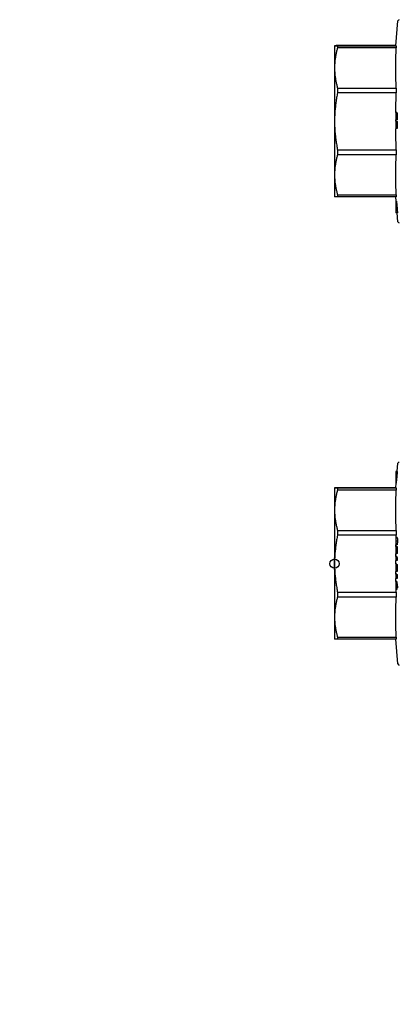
# Model space of a CAD drawing. Header units: millimetres. Extents: x 27 to 3747, y -9 to 417.
# Tile 1 of 14: x 27 to 192, y -9 to 417. Entities that reach past the tile are written whole.
import ezdxf

# ---------------------------------------------------------------- set-up
doc = ezdxf.new("R2010")
doc.units = ezdxf.units.MM
for name, color, linetype in [('DETAIL', 2, 'Continuous'), ('ORIGIN', 6, 'Continuous'), ('TEXT', 7, 'Continuous')]:
    doc.layers.add(name, color=color, linetype=linetype)
doc.styles.add('fastrack', font='ARIAL.TTF')

msp = doc.modelspace()

# ---------------------------------------------------------------- linework, layer by layer
at = {"layer": 'DETAIL'}
for p, q in [((190.2, 405.89), (191.13, 416.59)), ((163.68, 405.89), (163.68, 396.27)), ((163.68, 405.89), (163.68, 405.89)), ((163.68, 405.89), (163.68, 405.89)), ((190.2, 405.9), (164.98, 405.9)), ((164.98, 405.88), (190.39, 405.88)), ((164.98, 405.88), (164.98, 405.01)), ((190.39, 405.01), (164.98, 405.01)), ((190.39, 405.88), (190.39, 405.01)), ((163.68, 396.27), (163.68, 373.11)), ((164.98, 387.54), (190.39, 387.54)), ((164.98, 387.54), (164.98, 385.45)), ((190.39, 385.45), (164.98, 385.45)), ((190.39, 387.54), (190.39, 386.5)), ((190.39, 386.5), (190.39, 385.45)), ((190.18, 376.96), (190.18, 375.21)), ((190.6, 376.96), (190.18, 376.96)), ((190.18, 375.21), (190.18, 373.72)), ((190.83, 375.21), (190.18, 375.21)), ((163.68, 373.11), (163.68, 349.96)), ((190.67, 373.72), (190.18, 373.72)), ((190.18, 373.14), (190.18, 373.13)), ((190.38, 373.14), (190.18, 373.14)), ((190.18, 373.13), (190.18, 371.65)), ((190.82, 373.13), (190.18, 373.13)), ((190.18, 371.65), (190.18, 370.05)), ((190.82, 371.65), (190.18, 371.65)), ((190.38, 373.14), (190.82, 373.13)), ((190.18, 370.05), (190.18, 369.9)), ((190.7, 370.05), (190.18, 370.05)), ((190.39, 369.9), (190.18, 369.9)), ((164.98, 360.76), (190.39, 360.76)), ((164.98, 360.76), (164.98, 358.68)), ((190.39, 358.68), (164.98, 358.68)), ((190.39, 360.76), (190.39, 358.68)), ((163.68, 349.96), (163.68, 340.39)), ((164.98, 341.24), (190.39, 341.24)), ((164.98, 341.24), (164.98, 340.38)), ((190.39, 341.24), (190.39, 340.38)), ((163.68, 340.39), (163.68, 340.39)), ((190.39, 340.38), (164.98, 340.38)), ((190.18, 338.57), (190.18, 338.56)), ((190.4, 338.57), (190.18, 338.57)), ((190.18, 338.56), (190.18, 338.05)), ((190.47, 338.56), (190.18, 338.56)), ((190.18, 338.05), (190.18, 336.03)), ((190.54, 338.05), (190.18, 338.05)), ((190.36, 338.57), (190.2, 340.38)), ((190.18, 336.03), (190.18, 333.49)), ((190.73, 336.03), (190.18, 336.03)), ((190.9, 333.49), (190.18, 333.49)), ((191.13, 329.68), (190.8, 333.49)), ((190.82, 221.47), (191.13, 225.09)), ((190.18, 221.55), (190.18, 221.47)), ((190.82, 221.55), (190.18, 221.55)), ((190.18, 221.47), (190.18, 220.02)), ((190.18, 221.47), (190.18, 221.47)), ((190.82, 221.47), (190.18, 221.47)), ((190.82, 221.47), (190.18, 221.47)), ((190.18, 220.02), (190.18, 218.7)), ((190.7, 220.02), (190.18, 220.02)), ((190.18, 218.7), (190.18, 216.43)), ((190.58, 218.7), (190.18, 218.7)), ((163.68, 214.39), (163.68, 204.77)), ((163.68, 214.39), (163.68, 214.39)), ((163.68, 214.39), (163.68, 214.39)), ((190.2, 214.4), (164.98, 214.4)), ((164.98, 214.38), (190.39, 214.38)), ((164.98, 214.38), (164.98, 213.51)), ((190.39, 213.51), (164.98, 213.51)), ((190.39, 216.43), (190.18, 216.43)), ((190.18, 216.43), (190.18, 216.36)), ((190.37, 216.36), (190.18, 216.36)), ((190.2, 214.39), (190.38, 216.43)), ((190.39, 214.38), (190.39, 213.51)), ((163.68, 204.77), (163.68, 181.61)), ((164.98, 196.04), (190.39, 196.04)), ((164.98, 196.04), (164.98, 193.95)), ((190.39, 193.95), (164.98, 193.95)), ((190.18, 192.94), (190.18, 191.32)), ((190.73, 192.94), (190.18, 192.94)), ((190.39, 196.04), (190.39, 193.95)), ((190.18, 191.32), (190.18, 189.7)), ((190.9, 191.32), (190.18, 191.32)), ((190.65, 189.7), (190.18, 189.7)), ((190.18, 189.09), (190.18, 187.53)), ((190.72, 189.09), (190.18, 189.09)), ((190.18, 187.53), (190.18, 185.83)), ((190.84, 187.53), (190.18, 187.53)), ((190.61, 185.83), (190.18, 185.83)), ((190.18, 184.78), (190.18, 183.34)), ((190.7, 184.78), (190.18, 184.78)), ((190.18, 183.34), (190.18, 182.95)), ((190.8, 183.34), (190.18, 183.34)), ((163.68, 181.61), (163.68, 158.46)), ((190.8, 182.95), (190.18, 182.95)), ((190.18, 181.48), (190.18, 181.41)), ((190.36, 181.48), (190.18, 181.48)), ((190.18, 181.41), (190.18, 181.36)), ((190.4, 181.41), (190.18, 181.41)), ((190.18, 181.36), (190.18, 179.75)), ((190.67, 181.36), (190.18, 181.36)), ((190.18, 179.75), (190.18, 178.2)), ((190.8, 179.75), (190.18, 179.75)), ((190.18, 178.2), (190.18, 178.2)), ((190.69, 178.2), (190.18, 178.2)), ((190.43, 178.2), (190.18, 178.2)), ((190.18, 177.09), (190.18, 175.65)), ((190.71, 177.09), (190.18, 177.09)), ((190.18, 175.65), (190.18, 175.26)), ((190.84, 175.65), (190.18, 175.65)), ((190.84, 175.26), (190.18, 175.26)), ((190.18, 173.91), (190.18, 171.64)), ((190.18, 173.91), (190.18, 173.91)), ((190.59, 173.91), (190.18, 173.91)), ((190.54, 173.91), (190.18, 173.91)), ((190.18, 171.64), (190.18, 171.14)), ((190.91, 171.64), (190.18, 171.64)), ((190.18, 171.14), (190.18, 170.47)), ((190.92, 171.14), (190.18, 171.14)), ((190.54, 173.91), (190.59, 173.91)), ((164.98, 169.26), (190.39, 169.26)), ((164.98, 169.26), (164.98, 167.18)), ((190.39, 167.18), (164.98, 167.18)), ((190.66, 170.47), (190.18, 170.47)), ((190.39, 169.26), (190.39, 167.18)), ((163.68, 158.46), (163.68, 148.89)), ((164.98, 149.74), (190.39, 149.74)), ((164.98, 149.74), (164.98, 148.88)), ((190.39, 149.74), (190.39, 149.29)), ((190.39, 149.29), (190.39, 148.88)), ((163.68, 148.89), (163.68, 148.89)), ((190.39, 148.88), (164.98, 148.88)), ((191.13, 138.18), (190.2, 148.88))]:
    msp.add_line(p, q, dxfattribs=at)
at = {"layer": 'DETAIL', "flags": 128}
for points in [[(164.98, 405.9), (164.88, 405.9), (164.78, 405.9), (164.68, 405.9), (164.59, 405.9), (164.51, 405.9), (164.43, 405.9), (164.35, 405.89), (164.27, 405.89), (164.2, 405.89), (164.14, 405.89), (164.08, 405.89), (164.02, 405.89), (163.96, 405.89), (163.92, 405.89), (163.87, 405.89), (163.83, 405.89), (163.8, 405.89), (163.77, 405.89), (163.74, 405.89), (163.72, 405.89), (163.7, 405.89), (163.69, 405.89), (163.68, 405.89), (163.68, 405.89)], [(163.68, 405.89), (163.68, 405.89), (163.69, 405.89), (163.7, 405.89), (163.72, 405.89), (163.74, 405.88), (163.77, 405.88), (163.8, 405.88), (163.83, 405.88), (163.87, 405.88), (163.92, 405.88), (163.97, 405.88), (164.02, 405.88), (164.08, 405.88), (164.14, 405.88), (164.2, 405.88), (164.27, 405.88), (164.35, 405.88), (164.43, 405.88), (164.51, 405.88), (164.6, 405.88), (164.69, 405.88), (164.78, 405.88), (164.88, 405.88), (164.98, 405.88)], [(164.98, 405.01), (164.88, 404.65), (164.78, 404.29), (164.68, 403.92), (164.59, 403.56), (164.51, 403.2), (164.43, 402.84), (164.35, 402.47), (164.27, 402.11), (164.2, 401.75), (164.14, 401.38), (164.08, 401.02), (164.02, 400.65), (163.96, 400.29), (163.92, 399.93), (163.87, 399.56), (163.83, 399.2), (163.8, 398.83), (163.77, 398.47), (163.74, 398.1), (163.72, 397.74), (163.7, 397.37), (163.69, 397.01), (163.68, 396.64), (163.68, 396.27)], [(190.39, 405.88), (190.38, 405.88), (190.36, 405.88), (190.35, 405.88), (190.34, 405.88), (190.32, 405.88), (190.31, 405.88), (190.3, 405.88), (190.29, 405.88), (190.28, 405.88), (190.27, 405.88), (190.26, 405.88), (190.25, 405.88), (190.24, 405.88), (190.24, 405.88), (190.23, 405.88), (190.22, 405.88), (190.22, 405.88), (190.21, 405.88), (190.21, 405.88), (190.21, 405.89), (190.21, 405.89), (190.2, 405.89), (190.2, 405.89), (190.2, 405.89)], [(190.39, 387.54), (190.38, 387.89), (190.36, 388.25), (190.35, 388.61), (190.34, 388.96), (190.32, 389.32), (190.31, 389.68), (190.3, 390.03), (190.29, 390.39), (190.28, 390.75), (190.27, 391.1), (190.26, 391.46), (190.25, 391.82), (190.25, 392.17), (190.24, 392.53), (190.23, 392.89), (190.23, 393.24), (190.22, 393.6), (190.22, 393.96), (190.21, 394.31), (190.21, 394.67), (190.21, 395.03), (190.21, 395.38), (190.2, 395.74), (190.2, 396.1), (190.2, 396.45), (190.2, 396.81), (190.21, 397.17), (190.21, 397.52), (190.21, 397.88), (190.21, 398.24), (190.22, 398.59), (190.22, 398.95), (190.23, 399.31), (190.23, 399.66), (190.24, 400.02), (190.25, 400.38), (190.25, 400.73), (190.26, 401.09), (190.27, 401.45), (190.28, 401.8), (190.29, 402.16), (190.3, 402.52), (190.31, 402.87), (190.32, 403.23), (190.34, 403.59), (190.35, 403.94), (190.36, 404.3), (190.38, 404.66), (190.39, 405.01)], [(163.68, 396.27), (163.68, 395.91), (163.69, 395.55), (163.7, 395.18), (163.72, 394.82), (163.74, 394.45), (163.77, 394.09), (163.8, 393.72), (163.83, 393.36), (163.87, 392.99), (163.92, 392.63), (163.97, 392.26), (164.02, 391.9), (164.08, 391.53), (164.14, 391.17), (164.2, 390.8), (164.27, 390.44), (164.35, 390.07), (164.43, 389.71), (164.51, 389.35), (164.6, 388.98), (164.69, 388.62), (164.78, 388.26), (164.88, 387.9), (164.98, 387.54)], [(164.98, 385.45), (164.88, 384.94), (164.78, 384.43), (164.68, 383.92), (164.59, 383.4), (164.51, 382.89), (164.43, 382.38), (164.35, 381.87), (164.27, 381.35), (164.2, 380.84), (164.14, 380.32), (164.08, 379.81), (164.02, 379.3), (163.96, 378.78), (163.92, 378.27), (163.87, 377.75), (163.83, 377.24), (163.8, 376.72), (163.77, 376.21), (163.74, 375.69), (163.72, 375.17), (163.7, 374.66), (163.69, 374.14), (163.68, 373.62), (163.68, 373.11)], [(190.22, 376.96), (190.23, 377.31), (190.23, 377.67), (190.23, 378.02), (190.24, 378.37), (190.24, 378.73), (190.25, 379.08), (190.25, 379.44), (190.26, 379.79), (190.27, 380.14), (190.27, 380.5), (190.28, 380.85), (190.29, 381.21), (190.29, 381.56), (190.3, 381.91), (190.31, 382.27), (190.32, 382.62), (190.32, 382.98), (190.33, 383.33), (190.34, 383.68), (190.35, 384.04), (190.36, 384.39), (190.37, 384.75), (190.38, 385.1), (190.39, 385.45)], [(190.6, 376.96), (190.61, 376.96), (190.63, 376.95), (190.64, 376.94), (190.65, 376.93), (190.67, 376.92), (190.68, 376.9), (190.69, 376.87), (190.7, 376.84), (190.72, 376.8), (190.73, 376.76), (190.74, 376.7), (190.75, 376.64), (190.76, 376.57), (190.77, 376.49), (190.78, 376.4), (190.79, 376.3), (190.8, 376.19), (190.81, 376.07), (190.82, 375.94), (190.82, 375.81), (190.82, 375.66), (190.83, 375.51), (190.83, 375.36), (190.83, 375.21)], [(190.83, 375.21), (190.83, 375.1), (190.83, 374.99), (190.82, 374.88), (190.82, 374.78), (190.82, 374.68), (190.81, 374.58), (190.81, 374.48), (190.8, 374.39), (190.8, 374.31), (190.79, 374.23), (190.78, 374.15), (190.78, 374.08), (190.77, 374.02), (190.76, 373.96), (190.75, 373.91), (190.74, 373.87), (190.74, 373.84), (190.73, 373.81), (190.72, 373.78), (190.71, 373.76), (190.7, 373.75), (190.69, 373.74), (190.68, 373.73), (190.67, 373.73)], [(163.68, 373.11), (163.68, 372.59), (163.69, 372.08), (163.7, 371.56), (163.72, 371.05), (163.74, 370.53), (163.77, 370.02), (163.8, 369.5), (163.83, 368.98), (163.87, 368.47), (163.92, 367.95), (163.97, 367.44), (164.02, 366.92), (164.08, 366.41), (164.14, 365.89), (164.2, 365.38), (164.27, 364.86), (164.35, 364.35), (164.43, 363.83), (164.51, 363.32), (164.6, 362.81), (164.69, 362.29), (164.78, 361.78), (164.88, 361.27), (164.98, 360.76)], [(190.2, 373.14), (190.2, 373.16), (190.2, 373.18), (190.2, 373.21), (190.2, 373.23), (190.2, 373.26), (190.2, 373.28), (190.2, 373.31), (190.2, 373.33), (190.2, 373.36), (190.2, 373.38), (190.2, 373.41), (190.2, 373.43), (190.2, 373.45), (190.2, 373.48), (190.2, 373.5), (190.2, 373.53), (190.2, 373.55), (190.2, 373.58), (190.2, 373.6), (190.2, 373.63), (190.2, 373.65), (190.2, 373.68), (190.2, 373.7), (190.2, 373.72)], [(190.82, 371.65), (190.82, 371.55), (190.82, 371.44), (190.82, 371.34), (190.82, 371.24), (190.82, 371.14), (190.81, 371.04), (190.81, 370.94), (190.81, 370.84), (190.81, 370.75), (190.8, 370.66), (190.8, 370.57), (190.79, 370.49), (190.79, 370.41), (190.78, 370.34), (190.78, 370.28), (190.77, 370.22), (190.76, 370.18), (190.75, 370.14), (190.74, 370.11), (190.74, 370.09), (190.73, 370.07), (190.72, 370.06), (190.71, 370.05), (190.7, 370.05)], [(190.39, 360.76), (190.38, 361.14), (190.37, 361.52), (190.36, 361.9), (190.35, 362.28), (190.34, 362.67), (190.33, 363.05), (190.32, 363.43), (190.31, 363.81), (190.3, 364.19), (190.29, 364.57), (190.29, 364.95), (190.28, 365.33), (190.27, 365.71), (190.26, 366.09), (190.26, 366.48), (190.25, 366.86), (190.25, 367.24), (190.24, 367.62), (190.24, 368), (190.23, 368.38), (190.23, 368.76), (190.22, 369.14), (190.22, 369.52), (190.22, 369.9)], [(164.98, 358.68), (164.88, 358.32), (164.78, 357.96), (164.68, 357.6), (164.59, 357.23), (164.51, 356.87), (164.43, 356.51), (164.35, 356.15), (164.27, 355.78), (164.2, 355.42), (164.14, 355.06), (164.08, 354.69), (164.02, 354.33), (163.96, 353.97), (163.92, 353.6), (163.87, 353.24), (163.83, 352.88), (163.8, 352.51), (163.77, 352.15), (163.74, 351.78), (163.72, 351.42), (163.7, 351.05), (163.69, 350.69), (163.68, 350.32), (163.68, 349.96)], [(190.39, 341.24), (190.38, 341.59), (190.36, 341.95), (190.35, 342.3), (190.34, 342.66), (190.32, 343.02), (190.31, 343.37), (190.3, 343.73), (190.29, 344.08), (190.28, 344.44), (190.27, 344.8), (190.26, 345.15), (190.25, 345.51), (190.25, 345.86), (190.24, 346.22), (190.23, 346.58), (190.23, 346.93), (190.22, 347.29), (190.22, 347.64), (190.21, 348), (190.21, 348.36), (190.21, 348.71), (190.21, 349.07), (190.2, 349.42), (190.2, 349.78), (190.2, 350.14), (190.2, 350.49), (190.21, 350.85), (190.21, 351.2), (190.21, 351.56), (190.21, 351.92), (190.22, 352.27), (190.22, 352.63), (190.23, 352.98), (190.23, 353.34), (190.24, 353.7), (190.25, 354.05), (190.25, 354.41), (190.26, 354.76), (190.27, 355.12), (190.28, 355.48), (190.29, 355.83), (190.3, 356.19), (190.31, 356.54), (190.32, 356.9), (190.34, 357.26), (190.35, 357.61), (190.36, 357.97), (190.38, 358.32), (190.39, 358.68)], [(163.68, 349.96), (163.68, 349.6), (163.69, 349.23), (163.7, 348.87), (163.72, 348.5), (163.74, 348.14), (163.77, 347.77), (163.8, 347.41), (163.83, 347.05), (163.87, 346.68), (163.92, 346.32), (163.97, 345.95), (164.02, 345.59), (164.08, 345.22), (164.14, 344.86), (164.2, 344.5), (164.27, 344.13), (164.35, 343.77), (164.43, 343.41), (164.51, 343.04), (164.6, 342.68), (164.69, 342.32), (164.78, 341.96), (164.88, 341.6), (164.98, 341.24)], [(164.98, 340.38), (164.88, 340.38), (164.78, 340.38), (164.69, 340.38), (164.6, 340.38), (164.51, 340.38), (164.43, 340.38), (164.35, 340.38), (164.27, 340.38), (164.2, 340.38), (164.14, 340.38), (164.08, 340.38), (164.02, 340.38), (163.97, 340.38), (163.92, 340.38), (163.87, 340.38), (163.83, 340.38), (163.8, 340.38), (163.77, 340.38), (163.74, 340.38), (163.72, 340.39), (163.7, 340.39), (163.69, 340.39), (163.68, 340.39), (163.68, 340.39)], [(190.4, 338.57), (190.4, 338.57), (190.4, 338.57), (190.4, 338.57), (190.4, 338.57), (190.4, 338.56), (190.4, 338.56), (190.4, 338.56), (190.4, 338.56), (190.4, 338.56), (190.4, 338.56), (190.4, 338.56), (190.4, 338.56), (190.4, 338.56), (190.4, 338.56), (190.4, 338.56), (190.4, 338.56), (190.4, 338.56), (190.4, 338.56), (190.4, 338.56), (190.4, 338.56), (190.4, 338.56), (190.4, 338.56), (190.4, 338.56), (190.4, 338.56)], [(190.47, 338.56), (190.47, 338.56), (190.48, 338.56), (190.48, 338.55), (190.48, 338.55), (190.48, 338.54), (190.48, 338.53), (190.49, 338.52), (190.49, 338.51), (190.49, 338.49), (190.49, 338.48), (190.5, 338.46), (190.5, 338.44), (190.5, 338.42), (190.5, 338.39), (190.51, 338.36), (190.51, 338.34), (190.52, 338.31), (190.52, 338.27), (190.52, 338.24), (190.53, 338.2), (190.53, 338.16), (190.54, 338.13), (190.54, 338.09), (190.54, 338.05)], [(190.54, 338.05), (190.55, 337.97), (190.56, 337.9), (190.57, 337.82), (190.57, 337.75), (190.58, 337.67), (190.59, 337.59), (190.6, 337.51), (190.6, 337.43), (190.61, 337.34), (190.62, 337.26), (190.63, 337.17), (190.63, 337.09), (190.64, 337), (190.65, 336.91), (190.66, 336.83), (190.67, 336.74), (190.67, 336.65), (190.68, 336.56), (190.69, 336.47), (190.7, 336.38), (190.7, 336.29), (190.71, 336.21), (190.72, 336.12), (190.73, 336.03)], [(190.73, 336.03), (190.74, 335.89), (190.75, 335.75), (190.76, 335.6), (190.77, 335.46), (190.78, 335.32), (190.79, 335.18), (190.81, 335.04), (190.82, 334.91), (190.83, 334.77), (190.84, 334.64), (190.85, 334.5), (190.86, 334.37), (190.87, 334.25), (190.88, 334.13), (190.88, 334.01), (190.89, 333.9), (190.9, 333.8), (190.9, 333.72), (190.9, 333.64), (190.91, 333.59), (190.91, 333.55), (190.91, 333.52), (190.9, 333.5), (190.9, 333.49)], [(190.7, 220.02), (190.69, 219.95), (190.69, 219.88), (190.68, 219.8), (190.67, 219.73), (190.67, 219.65), (190.66, 219.58), (190.66, 219.51), (190.65, 219.44), (190.64, 219.37), (190.64, 219.3), (190.63, 219.24), (190.63, 219.18), (190.62, 219.12), (190.62, 219.07), (190.61, 219.01), (190.61, 218.96), (190.6, 218.92), (190.6, 218.88), (190.59, 218.84), (190.59, 218.8), (190.59, 218.77), (190.58, 218.74), (190.58, 218.72), (190.58, 218.7)], [(190.82, 221.47), (190.82, 221.47), (190.82, 221.46), (190.82, 221.45), (190.82, 221.44), (190.82, 221.42), (190.81, 221.39), (190.81, 221.36), (190.81, 221.33), (190.81, 221.29), (190.8, 221.24), (190.8, 221.19), (190.79, 221.13), (190.79, 221.06), (190.78, 220.98), (190.78, 220.9), (190.77, 220.82), (190.76, 220.72), (190.75, 220.63), (190.74, 220.53), (190.74, 220.43), (190.73, 220.33), (190.72, 220.23), (190.71, 220.13), (190.7, 220.02)], [(164.98, 214.4), (164.88, 214.4), (164.78, 214.4), (164.68, 214.4), (164.59, 214.4), (164.51, 214.4), (164.43, 214.4), (164.35, 214.39), (164.27, 214.39), (164.2, 214.39), (164.14, 214.39), (164.08, 214.39), (164.02, 214.39), (163.96, 214.39), (163.92, 214.39), (163.87, 214.39), (163.83, 214.39), (163.8, 214.39), (163.77, 214.39), (163.74, 214.39), (163.72, 214.39), (163.7, 214.39), (163.69, 214.39), (163.68, 214.39), (163.68, 214.39)], [(163.68, 214.39), (163.68, 214.39), (163.69, 214.39), (163.7, 214.39), (163.72, 214.39), (163.74, 214.38), (163.77, 214.38), (163.8, 214.38), (163.83, 214.38), (163.87, 214.38), (163.92, 214.38), (163.97, 214.38), (164.02, 214.38), (164.08, 214.38), (164.14, 214.38), (164.2, 214.38), (164.27, 214.38), (164.35, 214.38), (164.43, 214.38), (164.51, 214.38), (164.6, 214.38), (164.69, 214.38), (164.78, 214.38), (164.88, 214.38), (164.98, 214.38)], [(164.98, 213.51), (164.88, 213.15), (164.78, 212.79), (164.68, 212.42), (164.59, 212.06), (164.51, 211.7), (164.43, 211.34), (164.35, 210.97), (164.27, 210.61), (164.2, 210.25), (164.14, 209.88), (164.08, 209.52), (164.02, 209.15), (163.96, 208.79), (163.92, 208.43), (163.87, 208.06), (163.83, 207.7), (163.8, 207.33), (163.77, 206.97), (163.74, 206.6), (163.72, 206.24), (163.7, 205.87), (163.69, 205.51), (163.68, 205.14), (163.68, 204.77)], [(190.39, 214.38), (190.38, 214.38), (190.36, 214.38), (190.35, 214.38), (190.34, 214.38), (190.32, 214.38), (190.31, 214.38), (190.3, 214.38), (190.29, 214.38), (190.28, 214.38), (190.27, 214.38), (190.26, 214.38), (190.25, 214.38), (190.24, 214.38), (190.24, 214.38), (190.23, 214.38), (190.22, 214.38), (190.22, 214.38), (190.21, 214.38), (190.21, 214.38), (190.21, 214.39), (190.21, 214.39), (190.2, 214.39), (190.2, 214.39), (190.2, 214.39)], [(190.39, 196.04), (190.38, 196.39), (190.36, 196.75), (190.35, 197.11), (190.34, 197.46), (190.32, 197.82), (190.31, 198.18), (190.3, 198.53), (190.29, 198.89), (190.28, 199.25), (190.27, 199.6), (190.26, 199.96), (190.25, 200.32), (190.25, 200.67), (190.24, 201.03), (190.23, 201.39), (190.23, 201.74), (190.22, 202.1), (190.22, 202.46), (190.21, 202.81), (190.21, 203.17), (190.21, 203.53), (190.21, 203.88), (190.2, 204.24), (190.2, 204.6), (190.2, 204.95), (190.2, 205.31), (190.21, 205.67), (190.21, 206.02), (190.21, 206.38), (190.21, 206.74), (190.22, 207.09), (190.22, 207.45), (190.23, 207.81), (190.23, 208.16), (190.24, 208.52), (190.25, 208.88), (190.25, 209.23), (190.26, 209.59), (190.27, 209.95), (190.28, 210.3), (190.29, 210.66), (190.3, 211.02), (190.31, 211.37), (190.32, 211.73), (190.34, 212.09), (190.35, 212.44), (190.36, 212.8), (190.38, 213.16), (190.39, 213.51)], [(163.68, 204.77), (163.68, 204.41), (163.69, 204.05), (163.7, 203.68), (163.72, 203.32), (163.74, 202.95), (163.77, 202.59), (163.8, 202.22), (163.83, 201.86), (163.87, 201.49), (163.92, 201.13), (163.97, 200.76), (164.02, 200.4), (164.08, 200.03), (164.14, 199.67), (164.2, 199.3), (164.27, 198.94), (164.35, 198.57), (164.43, 198.21), (164.51, 197.85), (164.6, 197.48), (164.69, 197.12), (164.78, 196.76), (164.88, 196.4), (164.98, 196.04)], [(164.98, 193.95), (164.88, 193.44), (164.78, 192.93), (164.68, 192.42), (164.59, 191.9), (164.51, 191.39), (164.43, 190.88), (164.35, 190.37), (164.27, 189.85), (164.2, 189.34), (164.14, 188.82), (164.08, 188.31), (164.02, 187.8), (163.96, 187.28), (163.92, 186.77), (163.87, 186.25), (163.83, 185.74), (163.8, 185.22), (163.77, 184.71), (163.74, 184.19), (163.72, 183.67), (163.7, 183.16), (163.69, 182.64), (163.68, 182.12), (163.68, 181.61)], [(190.36, 192.94), (190.36, 192.98), (190.37, 193.02), (190.37, 193.07), (190.37, 193.11), (190.37, 193.15), (190.37, 193.19), (190.37, 193.23), (190.37, 193.28), (190.37, 193.32), (190.38, 193.36), (190.38, 193.4), (190.38, 193.45), (190.38, 193.49), (190.38, 193.53), (190.38, 193.57), (190.38, 193.62), (190.38, 193.66), (190.39, 193.7), (190.39, 193.74), (190.39, 193.78), (190.39, 193.83), (190.39, 193.87), (190.39, 193.91), (190.39, 193.95)], [(190.73, 192.94), (190.74, 192.94), (190.75, 192.93), (190.76, 192.93), (190.77, 192.92), (190.78, 192.91), (190.79, 192.89), (190.81, 192.87), (190.82, 192.84), (190.83, 192.81), (190.84, 192.77), (190.85, 192.72), (190.86, 192.66), (190.87, 192.6), (190.88, 192.53), (190.88, 192.44), (190.89, 192.35), (190.9, 192.25), (190.9, 192.13), (190.9, 192.01), (190.91, 191.88), (190.91, 191.74), (190.91, 191.6), (190.9, 191.46), (190.9, 191.32)], [(190.27, 189.09), (190.27, 189.12), (190.27, 189.14), (190.27, 189.17), (190.28, 189.19), (190.28, 189.22), (190.28, 189.24), (190.28, 189.27), (190.28, 189.29), (190.28, 189.32), (190.28, 189.35), (190.28, 189.37), (190.28, 189.4), (190.28, 189.42), (190.28, 189.45), (190.28, 189.47), (190.28, 189.5), (190.28, 189.52), (190.28, 189.55), (190.28, 189.57), (190.28, 189.6), (190.28, 189.62), (190.28, 189.65), (190.28, 189.67), (190.29, 189.7)], [(190.9, 191.32), (190.9, 191.18), (190.89, 191.03), (190.89, 190.9), (190.88, 190.76), (190.88, 190.63), (190.87, 190.51), (190.86, 190.4), (190.85, 190.29), (190.84, 190.2), (190.82, 190.12), (190.81, 190.04), (190.8, 189.98), (190.79, 189.92), (190.78, 189.88), (190.76, 189.84), (190.75, 189.8), (190.74, 189.77), (190.73, 189.75), (190.72, 189.74), (190.7, 189.72), (190.69, 189.71), (190.68, 189.71), (190.67, 189.7), (190.65, 189.7)], [(190.72, 189.09), (190.73, 189.09), (190.73, 189.08), (190.74, 189.06), (190.75, 189.05), (190.76, 189.02), (190.77, 188.99), (190.78, 188.96), (190.78, 188.91), (190.79, 188.87), (190.8, 188.81), (190.81, 188.75), (190.81, 188.68), (190.82, 188.6), (190.82, 188.52), (190.83, 188.44), (190.83, 188.35), (190.83, 188.25), (190.84, 188.16), (190.84, 188.06), (190.84, 187.96), (190.84, 187.85), (190.84, 187.74), (190.84, 187.64), (190.84, 187.53)], [(190.22, 184.78), (190.22, 184.82), (190.22, 184.87), (190.22, 184.91), (190.22, 184.95), (190.22, 185), (190.22, 185.04), (190.22, 185.08), (190.22, 185.13), (190.22, 185.17), (190.22, 185.22), (190.22, 185.26), (190.22, 185.3), (190.22, 185.35), (190.22, 185.39), (190.22, 185.43), (190.22, 185.48), (190.22, 185.52), (190.22, 185.57), (190.22, 185.61), (190.22, 185.65), (190.22, 185.7), (190.22, 185.74), (190.22, 185.78), (190.23, 185.83)], [(190.84, 187.53), (190.84, 187.39), (190.83, 187.25), (190.83, 187.12), (190.82, 186.98), (190.82, 186.86), (190.81, 186.73), (190.8, 186.62), (190.79, 186.51), (190.78, 186.4), (190.77, 186.31), (190.76, 186.22), (190.75, 186.14), (190.74, 186.08), (190.73, 186.02), (190.72, 185.97), (190.71, 185.94), (190.7, 185.9), (190.68, 185.88), (190.67, 185.86), (190.66, 185.85), (190.65, 185.84), (190.63, 185.83), (190.62, 185.83), (190.61, 185.83)], [(190.7, 184.78), (190.7, 184.71), (190.71, 184.63), (190.71, 184.56), (190.71, 184.49), (190.72, 184.42), (190.72, 184.35), (190.72, 184.28), (190.73, 184.22), (190.73, 184.15), (190.73, 184.09), (190.74, 184.02), (190.74, 183.96), (190.75, 183.9), (190.75, 183.84), (190.75, 183.78), (190.76, 183.72), (190.76, 183.67), (190.77, 183.61), (190.77, 183.56), (190.78, 183.51), (190.79, 183.47), (190.79, 183.42), (190.8, 183.38), (190.8, 183.34)], [(190.8, 183.34), (190.8, 183.32), (190.8, 183.31), (190.8, 183.29), (190.8, 183.28), (190.8, 183.26), (190.8, 183.24), (190.8, 183.23), (190.8, 183.21), (190.8, 183.19), (190.8, 183.18), (190.8, 183.16), (190.8, 183.14), (190.8, 183.13), (190.8, 183.11), (190.8, 183.1), (190.8, 183.08), (190.8, 183.06), (190.8, 183.05), (190.8, 183.03), (190.8, 183.01), (190.8, 183), (190.8, 182.98), (190.8, 182.96), (190.8, 182.95)], [(163.68, 181.61), (163.68, 181.09), (163.69, 180.58), (163.7, 180.06), (163.72, 179.55), (163.74, 179.03), (163.77, 178.52), (163.8, 178), (163.83, 177.48), (163.87, 176.97), (163.92, 176.45), (163.97, 175.94), (164.02, 175.42), (164.08, 174.91), (164.14, 174.39), (164.2, 173.88), (164.27, 173.36), (164.35, 172.85), (164.43, 172.33), (164.51, 171.82), (164.6, 171.31), (164.69, 170.79), (164.78, 170.28), (164.88, 169.77), (164.98, 169.26)], [(190.2, 181.48), (190.2, 181.54), (190.2, 181.6), (190.2, 181.66), (190.2, 181.73), (190.2, 181.79), (190.2, 181.85), (190.2, 181.91), (190.2, 181.97), (190.2, 182.03), (190.2, 182.09), (190.2, 182.15), (190.2, 182.21), (190.2, 182.28), (190.2, 182.34), (190.2, 182.4), (190.2, 182.46), (190.2, 182.52), (190.2, 182.58), (190.2, 182.64), (190.2, 182.7), (190.2, 182.76), (190.21, 182.83), (190.21, 182.89), (190.21, 182.95)], [(190.36, 181.48), (190.36, 181.48), (190.37, 181.48), (190.37, 181.48), (190.37, 181.48), (190.37, 181.48), (190.37, 181.48), (190.37, 181.48), (190.38, 181.48), (190.38, 181.47), (190.38, 181.47), (190.38, 181.47), (190.38, 181.47), (190.38, 181.46), (190.39, 181.46), (190.39, 181.46), (190.39, 181.45), (190.39, 181.45), (190.39, 181.44), (190.39, 181.44), (190.39, 181.43), (190.4, 181.43), (190.4, 181.42), (190.4, 181.42), (190.4, 181.41)], [(190.4, 181.41), (190.4, 181.41), (190.4, 181.41), (190.4, 181.4), (190.4, 181.4), (190.4, 181.4), (190.4, 181.4), (190.4, 181.4), (190.4, 181.39), (190.4, 181.39), (190.4, 181.39), (190.4, 181.39), (190.41, 181.39), (190.41, 181.38), (190.41, 181.38), (190.41, 181.38), (190.41, 181.38), (190.41, 181.38), (190.41, 181.37), (190.41, 181.37), (190.41, 181.37), (190.41, 181.37), (190.41, 181.36), (190.41, 181.36), (190.41, 181.36)], [(190.67, 181.36), (190.68, 181.35), (190.69, 181.33), (190.7, 181.31), (190.71, 181.29), (190.72, 181.25), (190.73, 181.22), (190.73, 181.18), (190.74, 181.13), (190.75, 181.08), (190.76, 181.02), (190.76, 180.95), (190.77, 180.88), (190.77, 180.8), (190.78, 180.72), (190.78, 180.63), (190.79, 180.54), (190.79, 180.45), (190.79, 180.35), (190.8, 180.25), (190.8, 180.15), (190.8, 180.05), (190.8, 179.95), (190.8, 179.85), (190.8, 179.75)], [(190.8, 179.75), (190.8, 179.65), (190.8, 179.55), (190.8, 179.46), (190.8, 179.36), (190.8, 179.27), (190.8, 179.17), (190.8, 179.08), (190.79, 178.99), (190.79, 178.91), (190.79, 178.82), (190.78, 178.74), (190.78, 178.67), (190.77, 178.6), (190.77, 178.53), (190.76, 178.47), (190.75, 178.42), (190.75, 178.37), (190.74, 178.33), (190.73, 178.29), (190.73, 178.26), (190.72, 178.24), (190.71, 178.22), (190.7, 178.21), (190.69, 178.2)], [(190.23, 177.09), (190.23, 177.13), (190.23, 177.18), (190.23, 177.23), (190.23, 177.27), (190.23, 177.32), (190.23, 177.36), (190.23, 177.41), (190.22, 177.46), (190.22, 177.5), (190.22, 177.55), (190.22, 177.6), (190.22, 177.64), (190.22, 177.69), (190.22, 177.73), (190.22, 177.78), (190.22, 177.83), (190.22, 177.87), (190.22, 177.92), (190.22, 177.97), (190.22, 178.01), (190.22, 178.06), (190.22, 178.1), (190.22, 178.15), (190.22, 178.2)], [(190.28, 173.91), (190.28, 173.97), (190.28, 174.02), (190.27, 174.08), (190.27, 174.13), (190.27, 174.19), (190.27, 174.25), (190.27, 174.3), (190.27, 174.36), (190.27, 174.41), (190.27, 174.47), (190.27, 174.53), (190.26, 174.58), (190.26, 174.64), (190.26, 174.7), (190.26, 174.75), (190.26, 174.81), (190.26, 174.86), (190.26, 174.92), (190.26, 174.98), (190.26, 175.03), (190.26, 175.09), (190.26, 175.14), (190.25, 175.2), (190.25, 175.26)], [(190.71, 177.09), (190.72, 177.01), (190.72, 176.94), (190.73, 176.87), (190.73, 176.8), (190.73, 176.73), (190.74, 176.66), (190.74, 176.59), (190.75, 176.52), (190.75, 176.46), (190.76, 176.39), (190.76, 176.33), (190.77, 176.27), (190.77, 176.2), (190.78, 176.14), (190.78, 176.09), (190.79, 176.03), (190.79, 175.98), (190.8, 175.92), (190.81, 175.87), (190.81, 175.82), (190.82, 175.78), (190.83, 175.73), (190.83, 175.69), (190.84, 175.65)], [(190.84, 175.65), (190.84, 175.63), (190.84, 175.62), (190.84, 175.6), (190.84, 175.58), (190.84, 175.57), (190.84, 175.55), (190.84, 175.53), (190.84, 175.52), (190.84, 175.5), (190.84, 175.48), (190.84, 175.47), (190.84, 175.45), (190.84, 175.44), (190.84, 175.42), (190.84, 175.4), (190.84, 175.39), (190.84, 175.37), (190.84, 175.35), (190.84, 175.34), (190.84, 175.32), (190.84, 175.3), (190.84, 175.29), (190.84, 175.27), (190.84, 175.26)], [(190.59, 173.91), (190.6, 173.81), (190.61, 173.72), (190.63, 173.63), (190.64, 173.53), (190.65, 173.44), (190.67, 173.34), (190.68, 173.25), (190.69, 173.15), (190.71, 173.06), (190.72, 172.96), (190.73, 172.87), (190.75, 172.77), (190.76, 172.68), (190.77, 172.58), (190.79, 172.49), (190.8, 172.4), (190.81, 172.3), (190.83, 172.21), (190.84, 172.11), (190.85, 172.02), (190.87, 171.92), (190.88, 171.83), (190.89, 171.73), (190.91, 171.64)], [(190.65, 171.14), (190.65, 171.11), (190.65, 171.09), (190.65, 171.06), (190.65, 171.03), (190.65, 171), (190.65, 170.97), (190.65, 170.95), (190.65, 170.92), (190.65, 170.89), (190.65, 170.86), (190.65, 170.84), (190.65, 170.81), (190.65, 170.78), (190.65, 170.75), (190.66, 170.72), (190.66, 170.7), (190.66, 170.67), (190.66, 170.64), (190.66, 170.61), (190.66, 170.58), (190.66, 170.56), (190.66, 170.53), (190.66, 170.5), (190.66, 170.47)], [(190.91, 171.64), (190.91, 171.62), (190.91, 171.6), (190.91, 171.58), (190.91, 171.56), (190.91, 171.54), (190.91, 171.52), (190.91, 171.49), (190.91, 171.47), (190.91, 171.45), (190.91, 171.43), (190.91, 171.41), (190.91, 171.39), (190.91, 171.37), (190.91, 171.35), (190.91, 171.33), (190.91, 171.31), (190.91, 171.29), (190.91, 171.27), (190.91, 171.25), (190.91, 171.22), (190.92, 171.2), (190.92, 171.18), (190.92, 171.16), (190.92, 171.14)], [(164.98, 167.18), (164.88, 166.82), (164.78, 166.46), (164.68, 166.1), (164.59, 165.73), (164.51, 165.37), (164.43, 165.01), (164.35, 164.65), (164.27, 164.28), (164.2, 163.92), (164.14, 163.56), (164.08, 163.19), (164.02, 162.83), (163.96, 162.47), (163.92, 162.1), (163.87, 161.74), (163.83, 161.38), (163.8, 161.01), (163.77, 160.65), (163.74, 160.28), (163.72, 159.92), (163.7, 159.55), (163.69, 159.19), (163.68, 158.82), (163.68, 158.46)], [(190.39, 149.74), (190.38, 150.09), (190.36, 150.45), (190.35, 150.8), (190.34, 151.16), (190.32, 151.52), (190.31, 151.87), (190.3, 152.23), (190.29, 152.58), (190.28, 152.94), (190.27, 153.3), (190.26, 153.65), (190.25, 154.01), (190.25, 154.36), (190.24, 154.72), (190.23, 155.08), (190.23, 155.43), (190.22, 155.79), (190.22, 156.14), (190.21, 156.5), (190.21, 156.86), (190.21, 157.21), (190.21, 157.57), (190.2, 157.92), (190.2, 158.28), (190.2, 158.64), (190.2, 158.99), (190.21, 159.35), (190.21, 159.7), (190.21, 160.06), (190.21, 160.42), (190.22, 160.77), (190.22, 161.13), (190.23, 161.48), (190.23, 161.84), (190.24, 162.2), (190.25, 162.55), (190.25, 162.91), (190.26, 163.26), (190.27, 163.62), (190.28, 163.98), (190.29, 164.33), (190.3, 164.69), (190.31, 165.04), (190.32, 165.4), (190.34, 165.76), (190.35, 166.11), (190.36, 166.47), (190.38, 166.82), (190.39, 167.18)], [(190.39, 169.26), (190.39, 169.31), (190.39, 169.36), (190.39, 169.41), (190.39, 169.46), (190.39, 169.51), (190.38, 169.56), (190.38, 169.61), (190.38, 169.66), (190.38, 169.72), (190.38, 169.77), (190.38, 169.82), (190.38, 169.87), (190.37, 169.92), (190.37, 169.97), (190.37, 170.02), (190.37, 170.07), (190.37, 170.12), (190.37, 170.17), (190.37, 170.22), (190.36, 170.27), (190.36, 170.32), (190.36, 170.37), (190.36, 170.42), (190.36, 170.47)], [(163.68, 158.46), (163.68, 158.1), (163.69, 157.73), (163.7, 157.37), (163.72, 157), (163.74, 156.64), (163.77, 156.27), (163.8, 155.91), (163.83, 155.55), (163.87, 155.18), (163.92, 154.82), (163.97, 154.45), (164.02, 154.09), (164.08, 153.72), (164.14, 153.36), (164.2, 153), (164.27, 152.63), (164.35, 152.27), (164.43, 151.91), (164.51, 151.54), (164.6, 151.18), (164.69, 150.82), (164.78, 150.46), (164.88, 150.1), (164.98, 149.74)], [(164.98, 148.88), (164.88, 148.88), (164.78, 148.88), (164.69, 148.88), (164.6, 148.88), (164.51, 148.88), (164.43, 148.88), (164.35, 148.88), (164.27, 148.88), (164.2, 148.88), (164.14, 148.88), (164.08, 148.88), (164.02, 148.88), (163.97, 148.88), (163.92, 148.88), (163.87, 148.88), (163.83, 148.88), (163.8, 148.88), (163.77, 148.88), (163.74, 148.88), (163.72, 148.89), (163.7, 148.89), (163.69, 148.89), (163.68, 148.89), (163.68, 148.89)]]:
    msp.add_lwpolyline(points, dxfattribs=at)
at = {"layer": 'DETAIL'}
for centre, start, end in [((191.73, 416.54), 90, 175), ((191.73, 329.74), 185, 270), ((191.73, 225.04), 90, 175), ((191.73, 138.24), 185, 270)]:
    msp.add_arc(centre, 0.6, start, end, dxfattribs=at)
for centre, major_axis, ratio, start_param, end_param in [((646.4, 373.08), (-455.58, 0.05), 0.999999, 0, 0.003253), ((1776.56, 317.31), (-1590.56, 0), 0.445664, 6.208713, 6.208921), ((1776.56, 110.79), (-1590.56, 0), 0.895201, 6.207326, 6.208921), ((646.4, 221.47), (-455.58, 0), 0.001402, 6.283077, 6.28633), ((595.65, 181.62), (-405.22, -3.42), 1, 0, 0.00001)]:
    msp.add_ellipse(centre, major_axis=major_axis, ratio=ratio, start_param=start_param, end_param=end_param, dxfattribs=at)
at = {"layer": 'ORIGIN'}
msp.add_line((163.68, 179.11), (163.68, 184.11), dxfattribs=at)
msp.add_circle((163.68, 181.61), 2, dxfattribs=at)

# ---------------------------------------------------------------- texts
at = {"layer": 'TEXT', "insert": (27.26, 85.97), "char_height": 15, "width": 610.7018, "attachment_point": 1, "style": 'fastrack'}
msp.add_mtext('\\pi237.57;HATTERSLEY\\P\\pi237.35;BALL VALVES\\P\\pi239.36;Fig.100YL_2in', dxfattribs=at)

doc.saveas('drawing.dxf')
